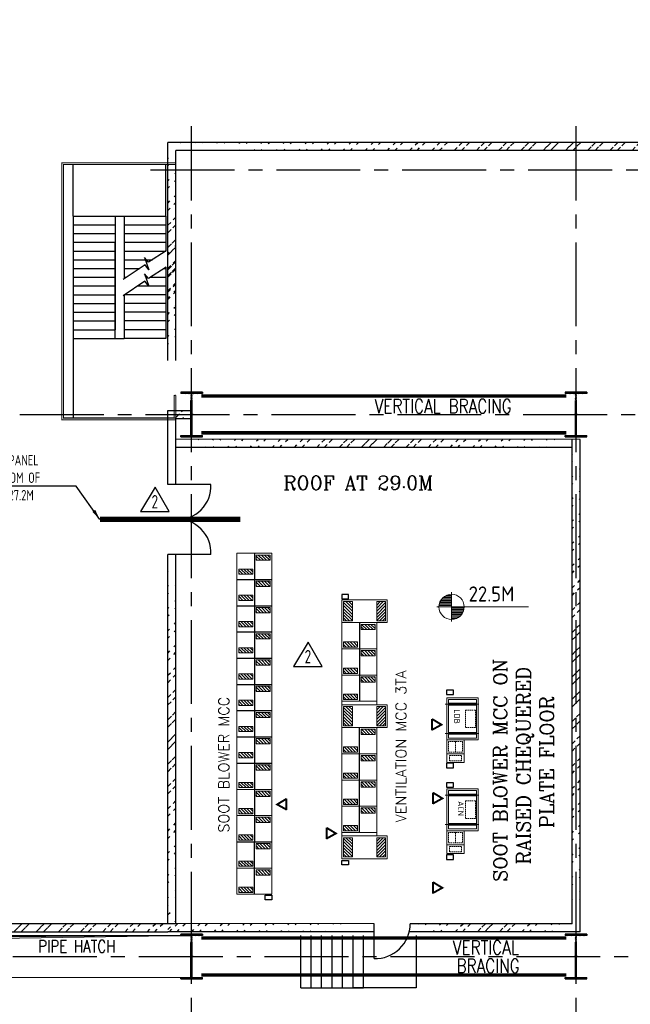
# Model space of a CAD drawing. Extents: x -287416 to 4934791, y -504132 to 1826789.
# Tile 46 of 256: x 57147 to 74614, y -157931 to -129775. Entities that reach past the tile are written whole.
import ezdxf

# ---------------------------------------------------------------- set-up
doc = ezdxf.new("R2010")
doc.units = 0
doc.header["$LTSCALE"] = 800
doc.header["$MEASUREMENT"] = 0
for name, pattern in [('CENTER', [2, 1.25, -0.25, 0.25, -0.25]), ('CENTER2', [1.125, 0.75, -0.125, 0.125, -0.125]), ('DASHDOT', [1, 0.5, -0.25, 0, -0.25]), ('HIDDEN', [0.375, 0.25, -0.125])]:
    doc.linetypes.add(name, pattern=pattern)
doc.layers.get('0').update_dxf_attribs({"linetype": 'CONTINUOUS'})
for name, color, linetype in [('BLDG_H', 9, 'CONTINUOUS'), ('CABLE TRAYS', 7, 'CONTINUOUS'), ('COL', 1, 'CENTER'), ('GRID', 8, 'CENTER'), ('HANGERS', 1, 'CONTINUOUS'), ('HATCH', 9, 'CONTINUOUS'), ('LTSWGR', 6, 'CONTINUOUS'), ('SBMCC', 4, 'CONTINUOUS'), ('STR', 2, 'CONTINUOUS'), ('WALL', 6, 'CONTINUOUS')]:
    doc.layers.add(name, color=color, linetype=linetype)
for name, color, linetype, lineweight in [('DIM', 4, 'CONTINUOUS', 15), ('EQPT', 8, 'CONTINUOUS', 5), ('PIPE OPENING HATCH', 7, 'CONTINUOUS', 13), ('T', 3, 'CONTINUOUS', 15), ('TEXT', 3, 'CONTINUOUS', 15)]:
    doc.layers.add(name, color=color, linetype=linetype, lineweight=lineweight)
doc.styles.add('ROMANC', font='romanc')
doc.styles.add('ROMAND', font='romand')
doc.styles.add('ROMANS', font='ISO9.shx', dxfattribs={"width": 0.8})
doc.styles.add('S3', font='ROMANS1.SHX', dxfattribs={"width": 0.8})
doc.styles.get("Standard").update_dxf_attribs({"font": 'ISO9'})
doc.dimstyles.get("Standard").update_dxf_attribs({"dimtxt": 0.18, "dimasz": 0.18, "dimexe": 0.18, "dimexo": 0.0625, "dimgap": 0.09, "dimtad": 0, "dimtih": 1, "dimtoh": 1, "dimdec": 4, "dimzin": 0, "dimdsep": 46, "dimtxsty": 'Standard', "dimcen": 0.09, "dimadec": 0, "dimazin": 0, "dimtfac": 1, "dimtdec": 4, "dimtofl": 0, "dimtmove": 0, "dimatfit": 3, "dimfxl": 1, "dimtolj": 1, "dimtzin": 0, "dimarcsym": 0})
pattern_1 = [(45, (-23816.73, -282586.05), (-318.198, 318.198), []), (45, (-23604.6, -282586.05), (-318.198, 318.198), [])]

# ---------------------------------------------------------------- blocks, each defined once
blk = doc.blocks.new('A$C14326149')
at = {"layer": 'COL'}
h = blk.add_hatch(dxfattribs=at)
h.set_pattern_fill('ANSI31', color=256, scale=100, style=0)
h.paths.add_polyline_path([(310, 640), (0, 640), (0, 600), (310, 600)])
h.paths.add_polyline_path([(0, 600), (0, 640), (-310, 640), (-310, 600)])
h.paths.add_polyline_path([(0, -640), (0, -600), (-310, -600), (-310, -640)])
h.paths.add_polyline_path([(0, -600), (0, -640), (310, -640), (310, -600)])
h.paths.add_polyline_path([(-16, 0), (0, 0), (0, 600), (-16, 600)])
h.paths.add_polyline_path([(0, 0), (16, 0), (16, 600), (0, 600)])
h.paths.add_polyline_path([(16, 0), (0, 0), (0, -600), (16, -600)])
h.paths.add_polyline_path([(-16, -600), (0, -600), (0, 0), (-16, 0)])
for p, q in [((310, 640), (-310, 640)), ((-310, 640), (-310, 600)), ((310, 600), (-310, 600)), ((-16, -600), (-16, 600)), ((16, -600), (16, 600)), ((310, 640), (310, 600)), ((-310, -600), (310, -600)), ((-310, -640), (-310, -600)), ((-310, -640), (310, -640)), ((310, -640), (310, -600))]:
    blk.add_line(p, q, dxfattribs=at)
at = {"layer": 'COL', "color": 2}
for p, q in [((0, -672), (0, 672)), ((44, 0), (-44, 0))]:
    blk.add_line(p, q, dxfattribs=at)
blk = doc.blocks.new('SSDCDCDC')
at = {"layer": 'WALL'}
for p, q in [((247921, 169177), (247921, 170652)), ((250571, 169177), (250571, 170652)), ((247921, 169177), (247921, 168177)), ((249121, 169177), (247921, 169177)), ((249121, 169177), (249121, 167378)), ((249371, 169177), (249121, 169177)), ((249371, 169177), (249371, 165927)), ((250571, 169177), (249371, 169177)), ((250571, 169177), (250571, 165677)), ((249121, 168927), (247921, 168927)), ((249121, 168677), (247921, 168677)), ((250571, 168927), (249371, 168927)), ((250571, 168677), (249371, 168677)), ((249121, 168427), (247921, 168427)), ((250571, 168427), (249371, 168427)), ((249121, 168177), (247921, 168177)), ((250571, 168177), (249371, 168177)), ((249121, 167927), (248310, 167927)), ((250571, 167927), (249371, 167927)), ((247921, 167712), (247921, 165677)), ((247975, 167677), (247921, 167677)), ((249121, 167677), (248672, 167677)), ((250571, 167677), (249371, 167677)), ((248364, 167427), (247921, 167427)), ((249121, 167427), (249048, 167427)), ((250571, 167427), (249371, 167427)), ((248724, 167177), (247921, 167177)), ((250571, 167177), (249371, 167177)), ((247921, 166927), (249100, 166927)), ((249121, 166914), (249121, 165677)), ((250571, 166927), (249371, 166927)), ((247921, 166677), (249121, 166677)), ((247921, 166427), (249121, 166427)), ((250571, 166677), (249371, 166677)), ((250571, 166427), (249371, 166427)), ((247921, 166177), (249121, 166177)), ((250571, 166177), (249371, 166177)), ((247921, 165927), (249121, 165927)), ((250571, 165927), (249371, 165927)), ((247921, 165677), (249121, 165677)), ((249371, 165677), (249121, 165677)), ((250571, 165677), (249371, 165677)), ((250571, 165677), (250571, 163402))]:
    blk.add_line(p, q, dxfattribs=at)
at = {"layer": 'WALL', "const_width": 30, "flags": 128}
for points in [[(247639, 164050), (247639, 163352), (250899, 163352), (250899, 170702), (247639, 170702)], [(247639, 170702), (247639, 170652), (247639, 170652), (250849, 170652), (250849, 170602), (250849, 170602), (250849, 163402), (250799, 163402), (247689, 163402), (247689, 163402), (247689, 164049), (247639, 164050)]]:
    blk.add_lwpolyline(points, dxfattribs=at)
at = {"layer": 'WALL'}
for points in [[(249371, 165677), (249371, 168427)], [(247916, 168180), (248423, 167855), (248533, 167995), (248408, 167639), (248518, 167779), (249144, 167363)], [(247916, 167715), (248425, 167388), (248536, 167528), (248410, 167172), (248521, 167313), (249144, 166898)]]:
    blk.add_lwpolyline(points, dxfattribs=at)
blk = doc.blocks.new('*X7')
at = {"color": 0}
for p, q in [((36132, 29350), (36330, 29350)), ((36154, 29375), (36330, 29375)), ((36183, 29400), (36330, 29400)), ((36226, 29425), (36330, 29425)), ((36080, 29200), (36330, 29200)), ((36081, 29225), (36330, 29225)), ((36085, 29250), (36330, 29250)), ((36092, 29275), (36330, 29275)), ((36102, 29300), (36330, 29300)), ((36115, 29325), (36330, 29325))]:
    blk.add_line(p, q, dxfattribs=at)
blk = doc.blocks.new('LL')
for p, q in [((-711, 0), (-711, 423)), ((-1136, 0), (-711, 0)), ((1493, 0), (-711, 0)), ((-711, 0), (-711, -418))]:
    blk.add_line(p, q)
for start, end in [(90, 180), (0, 90), (180, 270), (270, 0)]:
    blk.add_arc((-711, 0), 360, start, end)
at = {"xscale": 1.440000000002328, "yscale": 1.440000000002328, "zscale": 1.440000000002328}
blk.add_blockref('*X7', (-53026, -42044), dxfattribs=at)
at = {"xscale": 1.440000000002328, "yscale": 1.440000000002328, "zscale": 1.440000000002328, "rotation": 180}
blk.add_blockref('*X7', (51604, 42044), dxfattribs=at)
at = {"flags": 4}
blk.add_attdef('LEVEL', (-222, 154), '', height=432, dxfattribs=at)
blk = doc.blocks.new('FRONT')
at = {"layer": 'EQPT', "linetype": 'Continuous', "const_width": 100, "flags": 128}
for points in [[(531263, 155421), (530777, 155127), (531270, 154854)], [(531259, 155421), (531259, 154832)]]:
    blk.add_lwpolyline(points, dxfattribs=at)
blk = doc.blocks.new('LDB')
at = {"layer": 'EQPT'}
for p, q in [((920, 2118), (-43, 2118)), ((920, 1282), (-43, 1282)), ((0, 800), (0, 1050)), ((500, 1050), (500, 800)), ((500, 700), (0, 700))]:
    blk.add_line(p, q, dxfattribs=at)
for points in [[(0, 2300), (0, 1100), (900, 1100), (900, 2300)], [(50, 2250), (50, 1150), (850, 1150), (850, 2250)], [(50, 2143), (50, 2093), (850, 2093), (850, 2143)], [(50, 1257), (50, 1307), (850, 1307), (850, 1257)], [(0, 1100), (0, 450), (500, 450), (500, 1100)]]:
    blk.add_lwpolyline(points, close=True, dxfattribs=at)
at = {"layer": 'EQPT', "linetype": 'HIDDEN', "ltscale": 0.2}
for points in [[(826, 1950), (826, 1450), (540, 1450), (540, 1950)], [(50, 1050), (50, 750), (250, 750), (250, 1050)], [(450, 1050), (450, 750), (250, 750), (250, 1050)], [(75, 650), (425, 650), (425, 500), (75, 500)]]:
    blk.add_lwpolyline(points, close=True, dxfattribs=at)
blk = doc.blocks.new('REV2')
at = {"layer": 'HANGERS', "linetype": 'Continuous'}
for p, q in [((95462, 93768), (95042, 93069)), ((95862, 93069), (95462, 93768)), ((95042, 93069), (95862, 93069))]:
    blk.add_line(p, q, dxfattribs=at)
at = {"layer": 'HANGERS', "linetype": 'Continuous', "style": 'ROMANS', "width": 0.8}
blk.add_text('2', height=383, dxfattribs=at).set_placement((95357, 93161))

msp = doc.modelspace()

# ---------------------------------------------------------------- hatches: boundary and pattern name
at = {"layer": 'HATCH'}
h = msp.add_hatch(dxfattribs=at)
h.set_pattern_fill('ANSI32', color=256, scale=1200, style=0)
h.set_pattern_definition([(45, (-22816.73, -280634.7), (-318.198, 318.198), []), (45, (-22604.6, -280634.7), (-318.198, 318.198), [])])
edge = h.paths.add_edge_path()
edge.add_line((83662.9, -133284.8), (61383.1, -133283))
edge.add_line((83432.9, -133514.7), (61613.1, -133513))
h = msp.add_hatch(dxfattribs=at)
h.set_pattern_fill('ANSI32', color=256, scale=1200, style=0)
h.set_pattern_definition(pattern_1)
edge = h.paths.add_edge_path()
edge.add_line((61384, -139516.8), (61384, -133282.5))
edge.add_line((61612.7, -139516.8), (61612.7, -133512.5))
h = msp.add_hatch(dxfattribs=at)
h.set_pattern_fill('ANSI32', color=256, scale=1200, style=0)
h.set_pattern_definition([(45, (-25053.42, -280605.2), (-318.198, 318.198), []), (45, (-24841.3, -280605.2), (-318.198, 318.198), [])])
edge = h.paths.add_edge_path()
edge.add_line((61386.5, -138095.6), (61383.1, -136055.5))
edge.add_line((61617.2, -138095.6), (61617.2, -136055.5))
h = msp.add_hatch(dxfattribs=at)
h.set_pattern_fill('ANSI32', color=256, scale=1200, style=0)
h.set_pattern_definition(pattern_1)
edge = h.paths.add_edge_path()
edge.add_line((61613.1, -140949.3), (61863.1, -140949.3))
edge.add_line((61383.1, -141179.3), (61863.1, -141179.3))
h = msp.add_hatch(dxfattribs=at)
h.set_pattern_fill('ANSI32', color=256, scale=1200, style=0)
h.set_pattern_definition([(45, (-22927.92, -289125.97), (-318.198, 318.198), []), (45, (-22715.8, -289125.97), (-318.198, 318.198), [])])
edge = h.paths.add_edge_path()
edge.add_line((73064, -141776), (61613, -141774.3))
edge.add_line((72836.3, -142004.2), (61617.2, -142004.2))
h = msp.add_hatch(dxfattribs=at)
h.set_pattern_fill('ANSI32', color=256, scale=1200, style=0)
h.set_pattern_definition([(45, (-13492.5, -285924.55), (-318.198, 318.198), []), (45, (-13280.4, -285924.55), (-318.198, 318.198), [])])
edge = h.paths.add_edge_path()
edge.add_line((72948.6, -155626.1), (72950.7, -141776))
edge.add_line((73178.1, -155854.4), (73178.4, -141776))
h = msp.add_hatch(dxfattribs=at)
h.set_pattern_fill('ANSI32', color=256, scale=1200, style=0)
h.set_pattern_definition([(45, (-25053.42, -289689.1), (-318.198, 318.198), []), (45, (-24841.3, -289689.1), (-318.198, 318.198), [])])
edge = h.paths.add_edge_path()
edge.add_line((61386.5, -155624.5), (61383.1, -145139.4))
edge.add_line((61617.2, -155624.5), (61617.2, -145139.4))
h = msp.add_hatch(dxfattribs=at)
h.set_pattern_fill('ANSI31', color=3, scale=500, angle=450, style=0)
h.set_pattern_definition([(135, (150175.8, -191955.225), (-44.194174, -44.194174), [])])
h.paths.add_polyline_path([(63913.1, -145083.4), (63913.1, -145233.4), (64313.1, -145233.4), (64313.1, -145083.4)])
h = msp.add_hatch(dxfattribs=at)
h.set_pattern_fill('ANSI31', color=3, scale=500, angle=450, style=0)
h.set_pattern_definition([(135, (149675.8, -192355.225), (-44.194174, -44.194174), [])])
h.paths.add_polyline_path([(63413.1, -145483.4), (63413.1, -145633.4), (63813.1, -145633.4), (63813.1, -145483.4)])
h = msp.add_hatch(dxfattribs=at)
h.set_pattern_fill('ANSI31', color=3, scale=500, angle=450, style=0)
h.set_pattern_definition([(135, (150175.8, -192705.225), (-44.194174, -44.194174), [])])
h.paths.add_polyline_path([(63913.1, -145833.4), (63913.1, -145983.4), (64313.1, -145983.4), (64313.1, -145833.4)])
h = msp.add_hatch(dxfattribs=at)
h.set_pattern_fill('ANSI31', color=3, scale=500, angle=450, style=0)
h.set_pattern_definition([(135, (149675.8, -193105.225), (-44.194174, -44.194174), [])])
h.paths.add_polyline_path([(63413.1, -146233.4), (63413.1, -146383.4), (63813.1, -146383.4), (63813.1, -146233.4)])
h = msp.add_hatch(dxfattribs=at)
h.set_pattern_fill('ANSI31', color=3, scale=500, angle=450, style=0)
h.set_pattern_definition([(135, (150175.8, -193455.225), (-44.194174, -44.194174), [])])
h.paths.add_polyline_path([(63913.1, -146583.4), (63913.1, -146733.4), (64313.1, -146733.4), (64313.1, -146583.4)])
h = msp.add_hatch(dxfattribs=at)
h.set_pattern_fill('ANSI31', color=3, scale=500, angle=270, style=0)
h.set_pattern_definition([(315, (-22541.564, -99205.61), (44.194174, 44.194174), [])])
h.paths.add_polyline_path([(66663.1, -146966.5), (66663.1, -146416.5), (66413.1, -146416.5), (66413.1, -146966.5)])
h = msp.add_hatch(dxfattribs=at)
h.set_pattern_fill('ANSI31', color=3, scale=500, angle=270, style=0)
h.set_pattern_definition([(225, (156567.69, -99205.61), (-44.194174, 44.194174), [])])
h.paths.add_polyline_path([(67363.1, -146966.5), (67363.1, -146416.5), (67613.1, -146416.5), (67613.1, -146966.5)])
h = msp.add_hatch(dxfattribs=at)
h.set_pattern_fill('ANSI31', color=3, scale=500, angle=450, style=0)
h.set_pattern_definition([(135, (149675.8, -193855.225), (-44.194174, -44.194174), [])])
h.paths.add_polyline_path([(63413.1, -146983.4), (63413.1, -147133.4), (63813.1, -147133.4), (63813.1, -146983.4)])
h = msp.add_hatch(dxfattribs=at)
h.set_pattern_fill('ANSI31', color=3, scale=500, angle=270, style=0)
h.set_pattern_definition([(315, (-18949.675, -100344.65), (44.194174, 44.194174), [])])
h.paths.add_polyline_path([(67313.1, -147216.5), (67313.1, -147066.5), (66913.1, -147066.5), (66913.1, -147216.5)])
h = msp.add_hatch(dxfattribs=at)
h.set_pattern_fill('ANSI31', color=3, scale=500, angle=450, style=0)
h.set_pattern_definition([(135, (150175.8, -194205.225), (-44.194174, -44.194174), [])])
h.paths.add_polyline_path([(63913.1, -147333.4), (63913.1, -147483.4), (64313.1, -147483.4), (64313.1, -147333.4)])
h = msp.add_hatch(dxfattribs=at)
h.set_pattern_fill('ANSI31', color=3, scale=500, angle=450, style=0)
h.set_pattern_definition([(135, (149675.8, -194605.225), (-44.194174, -44.194174), [])])
h.paths.add_polyline_path([(63413.1, -147733.4), (63413.1, -147883.4), (63813.1, -147883.4), (63813.1, -147733.4)])
h = msp.add_hatch(dxfattribs=at)
h.set_pattern_fill('ANSI31', color=3, scale=500, angle=270, style=0)
h.set_pattern_definition([(315, (-19449.675, -100844.65), (44.194174, 44.194174), [])])
h.paths.add_polyline_path([(66813.1, -147716.5), (66813.1, -147566.5), (66413.1, -147566.5), (66413.1, -147716.5)])
h = msp.add_hatch(dxfattribs=at)
h.set_pattern_fill('ANSI31', color=3, scale=500, angle=270, style=0)
h.set_pattern_definition([(315, (-18949.675, -101094.65), (44.194174, 44.194174), [])])
h.paths.add_polyline_path([(67313.1, -147966.5), (67313.1, -147816.5), (66913.1, -147816.5), (66913.1, -147966.5)])
h = msp.add_hatch(dxfattribs=at)
h.set_pattern_fill('ANSI31', color=3, scale=500, angle=450, style=0)
h.set_pattern_definition([(135, (150175.8, -194955.225), (-44.194174, -44.194174), [])])
h.paths.add_polyline_path([(63913.1, -148083.4), (63913.1, -148233.4), (64313.1, -148233.4), (64313.1, -148083.4)])
h = msp.add_hatch(dxfattribs=at)
h.set_pattern_fill('ANSI31', color=3, scale=500, angle=270, style=0)
h.set_pattern_definition([(315, (-19449.675, -101594.65), (44.194174, 44.194174), [])])
h.paths.add_polyline_path([(66813.1, -148466.5), (66813.1, -148316.5), (66413.1, -148316.5), (66413.1, -148466.5)])
h = msp.add_hatch(dxfattribs=at)
h.set_pattern_fill('ANSI31', color=3, scale=500, angle=450, style=0)
h.set_pattern_definition([(135, (149675.8, -195355.225), (-44.194174, -44.194174), [])])
h.paths.add_polyline_path([(63413.1, -148483.4), (63413.1, -148633.4), (63813.1, -148633.4), (63813.1, -148483.4)])
h = msp.add_hatch(dxfattribs=at)
h.set_pattern_fill('ANSI31', color=3, scale=500, angle=270, style=0)
h.set_pattern_definition([(315, (-18949.675, -101844.65), (44.194174, 44.194174), [])])
h.paths.add_polyline_path([(67313.1, -148716.5), (67313.1, -148566.5), (66913.1, -148566.5), (66913.1, -148716.5)])
h = msp.add_hatch(dxfattribs=at)
h.set_pattern_fill('ANSI31', color=3, scale=500, angle=450, style=0)
h.set_pattern_definition([(135, (150175.8, -195705.225), (-44.194174, -44.194174), [])])
h.paths.add_polyline_path([(63913.1, -148833.4), (63913.1, -148983.4), (64313.1, -148983.4), (64313.1, -148833.4)])
h = msp.add_hatch(dxfattribs=at)
h.set_pattern_fill('ANSI31', color=3, scale=500, angle=270, style=0)
h.set_pattern_definition([(315, (-19449.675, -102344.65), (44.194174, 44.194174), [])])
h.paths.add_polyline_path([(66813.1, -149216.5), (66813.1, -149066.5), (66413.1, -149066.5), (66413.1, -149216.5)])
h = msp.add_hatch(dxfattribs=at)
h.set_pattern_fill('ANSI31', color=3, scale=500, angle=450, style=0)
h.set_pattern_definition([(135, (149675.8, -196105.225), (-44.194174, -44.194174), [])])
h.paths.add_polyline_path([(63413.1, -149233.4), (63413.1, -149383.4), (63813.1, -149383.4), (63813.1, -149233.4)])
h = msp.add_hatch(dxfattribs=at)
h.set_pattern_fill('ANSI31', color=3, scale=500, angle=270, style=0)
h.set_pattern_definition([(315, (-22541.564, -102205.61), (44.194174, 44.194174), [])])
h.paths.add_polyline_path([(66663.1, -149966.5), (66663.1, -149416.5), (66413.1, -149416.5), (66413.1, -149966.5)])
h = msp.add_hatch(dxfattribs=at)
h.set_pattern_fill('ANSI31', color=3, scale=500, angle=270, style=0)
h.set_pattern_definition([(225, (156567.69, -102205.61), (-44.194174, 44.194174), [])])
h.paths.add_polyline_path([(67363.1, -149966.5), (67363.1, -149416.5), (67613.1, -149416.5), (67613.1, -149966.5)])
h = msp.add_hatch(dxfattribs=at)
h.set_pattern_fill('ANSI31', color=3, scale=500, angle=450, style=0)
h.set_pattern_definition([(135, (150175.8, -196455.225), (-44.194174, -44.194174), [])])
h.paths.add_polyline_path([(63913.1, -149583.4), (63913.1, -149733.4), (64313.1, -149733.4), (64313.1, -149583.4)])
h = msp.add_hatch(dxfattribs=at)
h.set_pattern_fill('ANSI31', color=3, scale=500, angle=450, style=0)
h.set_pattern_definition([(135, (149675.8, -196855.225), (-44.194174, -44.194174), [])])
h.paths.add_polyline_path([(63413.1, -149983.4), (63413.1, -150133.4), (63813.1, -150133.4), (63813.1, -149983.4)])
h = msp.add_hatch(dxfattribs=at)
h.set_pattern_fill('ANSI31', color=3, scale=500, angle=270, style=0)
h.set_pattern_definition([(315, (-18949.675, -103344.65), (44.194174, 44.194174), [])])
h.paths.add_polyline_path([(67313.1, -150216.5), (67313.1, -150066.5), (66913.1, -150066.5), (66913.1, -150216.5)])
h = msp.add_hatch(dxfattribs=at)
h.set_pattern_fill('ANSI31', color=3, scale=500, angle=450, style=0)
h.set_pattern_definition([(135, (150175.8, -197205.225), (-44.194174, -44.194174), [])])
h.paths.add_polyline_path([(63913.1, -150333.4), (63913.1, -150483.4), (64313.1, -150483.4), (64313.1, -150333.4)])
h = msp.add_hatch(dxfattribs=at)
h.set_pattern_fill('ANSI31', color=3, scale=500, angle=270, style=0)
h.set_pattern_definition([(315, (-19449.675, -103844.65), (44.194174, 44.194174), [])])
h.paths.add_polyline_path([(66813.1, -150716.5), (66813.1, -150566.5), (66413.1, -150566.5), (66413.1, -150716.5)])
h = msp.add_hatch(dxfattribs=at)
h.set_pattern_fill('ANSI31', color=3, scale=500, angle=450, style=0)
h.set_pattern_definition([(135, (149675.8, -197605.225), (-44.194174, -44.194174), [])])
h.paths.add_polyline_path([(63413.1, -150733.4), (63413.1, -150883.4), (63813.1, -150883.4), (63813.1, -150733.4)])
h = msp.add_hatch(dxfattribs=at)
h.set_pattern_fill('ANSI31', color=3, scale=500, angle=270, style=0)
h.set_pattern_definition([(315, (-18949.675, -104094.65), (44.194174, 44.194174), [])])
h.paths.add_polyline_path([(67313.1, -150966.5), (67313.1, -150816.5), (66913.1, -150816.5), (66913.1, -150966.5)])
h = msp.add_hatch(dxfattribs=at)
h.set_pattern_fill('ANSI31', color=3, scale=500, angle=450, style=0)
h.set_pattern_definition([(135, (150175.8, -197955.225), (-44.194174, -44.194174), [])])
h.paths.add_polyline_path([(63913.1, -151083.4), (63913.1, -151233.4), (64313.1, -151233.4), (64313.1, -151083.4)])
h = msp.add_hatch(dxfattribs=at)
h.set_pattern_fill('ANSI31', color=3, scale=500, angle=270, style=0)
h.set_pattern_definition([(315, (-19449.675, -104594.65), (44.194174, 44.194174), [])])
h.paths.add_polyline_path([(66813.1, -151466.5), (66813.1, -151316.5), (66413.1, -151316.5), (66413.1, -151466.5)])
h = msp.add_hatch(dxfattribs=at)
h.set_pattern_fill('ANSI31', color=3, scale=500, angle=450, style=0)
h.set_pattern_definition([(135, (149675.8, -198455.225), (-44.194174, -44.194174), [])])
h.paths.add_polyline_path([(63413.1, -151583.4), (63413.1, -151733.4), (63813.1, -151733.4), (63813.1, -151583.4)])
h = msp.add_hatch(dxfattribs=at)
h.set_pattern_fill('ANSI31', color=3, scale=500, angle=270, style=0)
h.set_pattern_definition([(315, (-18949.675, -104844.65), (44.194174, 44.194174), [])])
h.paths.add_polyline_path([(67313.1, -151716.5), (67313.1, -151566.5), (66913.1, -151566.5), (66913.1, -151716.5)])
h = msp.add_hatch(dxfattribs=at)
h.set_pattern_fill('ANSI31', color=3, scale=500, angle=450, style=0)
h.set_pattern_definition([(135, (150175.8, -198705.225), (-44.194174, -44.194174), [])])
h.paths.add_polyline_path([(63913.1, -151833.4), (63913.1, -151983.4), (64313.1, -151983.4), (64313.1, -151833.4)])
h = msp.add_hatch(dxfattribs=at)
h.set_pattern_fill('ANSI31', color=3, scale=500, angle=270, style=0)
h.set_pattern_definition([(315, (-19449.675, -105344.65), (44.194174, 44.194174), [])])
h.paths.add_polyline_path([(66813.1, -152216.5), (66813.1, -152066.5), (66413.1, -152066.5), (66413.1, -152216.5)])
h = msp.add_hatch(dxfattribs=at)
h.set_pattern_fill('ANSI31', color=3, scale=500, angle=270, style=0)
h.set_pattern_definition([(315, (-18949.675, -105594.65), (44.194174, 44.194174), [])])
h.paths.add_polyline_path([(67313.1, -152466.5), (67313.1, -152316.5), (66913.1, -152316.5), (66913.1, -152466.5)])
h = msp.add_hatch(dxfattribs=at)
h.set_pattern_fill('ANSI31', color=3, scale=500, angle=450, style=0)
h.set_pattern_definition([(135, (149675.8, -199205.225), (-44.194174, -44.194174), [])])
h.paths.add_polyline_path([(63413.1, -152333.4), (63413.1, -152483.4), (63813.1, -152483.4), (63813.1, -152333.4)])
h = msp.add_hatch(dxfattribs=at)
h.set_pattern_fill('ANSI31', color=3, scale=500, angle=450, style=0)
h.set_pattern_definition([(135, (150175.8, -199455.225), (-44.194174, -44.194174), [])])
h.paths.add_polyline_path([(63913.1, -152583.4), (63913.1, -152733.4), (64313.1, -152733.4), (64313.1, -152583.4)])
h = msp.add_hatch(dxfattribs=at)
h.set_pattern_fill('ANSI31', color=3, scale=500, angle=270, style=0)
h.set_pattern_definition([(315, (-19449.675, -106094.65), (44.194174, 44.194174), [])])
h.paths.add_polyline_path([(66813.1, -152966.5), (66813.1, -152816.5), (66413.1, -152816.5), (66413.1, -152966.5)])
h = msp.add_hatch(dxfattribs=at)
h.set_pattern_fill('ANSI31', color=3, scale=500, angle=450, style=0)
h.set_pattern_definition([(135, (149675.8, -199955.225), (-44.194174, -44.194174), [])])
h.paths.add_polyline_path([(63413.1, -153083.4), (63413.1, -153233.4), (63813.1, -153233.4), (63813.1, -153083.4)])
h = msp.add_hatch(dxfattribs=at)
h.set_pattern_fill('ANSI31', color=3, scale=500, angle=270, style=0)
h.set_pattern_definition([(315, (-22541.564, -105955.61), (44.194174, 44.194174), [])])
h.paths.add_polyline_path([(66663.1, -153716.5), (66663.1, -153166.5), (66413.1, -153166.5), (66413.1, -153716.5)])
h = msp.add_hatch(dxfattribs=at)
h.set_pattern_fill('ANSI31', color=3, scale=500, angle=270, style=0)
h.set_pattern_definition([(225, (156567.69, -105955.61), (-44.194174, 44.194174), [])])
h.paths.add_polyline_path([(67363.1, -153716.5), (67363.1, -153166.5), (67613.1, -153166.5), (67613.1, -153716.5)])
h = msp.add_hatch(dxfattribs=at)
h.set_pattern_fill('ANSI31', color=3, scale=500, angle=450, style=0)
h.set_pattern_definition([(135, (-470984.104, -328617.995), (-44.194174, -44.194174), [])])
h.paths.add_polyline_path([(63913.1, -153332.2), (63913.1, -153482.2), (64313.1, -153482.2), (64313.1, -153332.2)])
h = msp.add_hatch(dxfattribs=at)
h.set_pattern_fill('ANSI31', color=3, scale=500, angle=450, style=0)
h.set_pattern_definition([(135, (149675.8, -200705.225), (-44.194174, -44.194174), [])])
h.paths.add_polyline_path([(63413.1, -153833.4), (63413.1, -153983.4), (63813.1, -153983.4), (63813.1, -153833.4)])
h = msp.add_hatch(dxfattribs=at)
h.set_pattern_fill('ANSI31', color=3, scale=500, angle=450, style=0)
h.set_pattern_definition([(135, (150175.8, -200955.225), (-44.194174, -44.194174), [])])
h.paths.add_polyline_path([(63913.1, -154083.4), (63913.1, -154233.4), (64313.1, -154233.4), (64313.1, -154083.4)])
h = msp.add_hatch(dxfattribs=at)
h.set_pattern_fill('ANSI31', color=3, scale=500, angle=450, style=0)
h.set_pattern_definition([(135, (149675.8, -201455.225), (-44.194174, -44.194174), [])])
h.paths.add_polyline_path([(63413.1, -154583.4), (63413.1, -154733.4), (63813.1, -154733.4), (63813.1, -154583.4)])
h = msp.add_hatch(dxfattribs=at)
h.set_pattern_fill('ANSI32', color=256, scale=1200, style=0)
h.set_pattern_definition([(45, (-25053.42, -291867.02), (-318.198, 318.198), []), (45, (-24841.3, -291867.02), (-318.198, 318.198), [])])
edge = h.paths.add_edge_path()
edge.add_line((61387.6, -155963.4), (61387.5, -155182.2))
edge.add_line((61617.2, -155624.5), (61617.2, -155182.2))
h = msp.add_hatch(dxfattribs=at)
h.set_pattern_fill('ANSI32', color=256, scale=1200, style=0)
h.set_pattern_definition([(45, (-36061.38, -302989.1), (-318.198, 318.198), []), (45, (-35849.25, -302989.1), (-318.198, 318.198), [])])
edge = h.paths.add_edge_path()
edge.add_line((67282.9, -155625.4), (47763.1, -155624.5))
edge.add_line((67282.9, -155854.4), (47763.1, -155852.7))
h = msp.add_hatch(dxfattribs=at)
h.set_pattern_fill('ANSI32', color=256, scale=1200, style=0)
h.set_pattern_definition([(45, (-17075.67, -302989.95), (-318.198, 318.198), []), (45, (-16863.54, -302989.95), (-318.198, 318.198), [])])
edge = h.paths.add_edge_path()
edge.add_line((72948.6, -155626.2), (68318.9, -155625.3))
edge.add_line((72948.6, -155855.3), (68291.1, -155854.4))
at = {"layer": 'PIPE OPENING HATCH', "lineweight": -2}
msp.add_hatch(color=1, dxfattribs=at).paths.add_polyline_path([(52134.9, -156034.2), (52063.1, -157164.4), (52063.1, -155966.1), (62063.1, -155966.1)])
at = {"layer": 'PIPE OPENING HATCH'}
h = msp.add_hatch(color=1, dxfattribs=at)
h.paths.add_polyline_path([(52146.7, -156564.4), (52079.1, -156564.4), (52079.1, -157049.5)])
h.paths.add_polyline_path([(62063.1, -155964.4), (52079.1, -155964.4), (52079.1, -156564.4), (52107.1, -156564.4), (52146.7, -156564.4), (52210.5, -156106.2)])

# ---------------------------------------------------------------- linework, layer by layer
at = {"color": 0}
for p, q in [((63863.1, -145033.4), (63863.1, -145783.4)), ((63863.1, -145783.4), (63863.1, -146533.4)), ((63863.1, -146533.4), (63863.1, -147283.4)), ((66863.1, -147016.5), (66863.1, -148516.5)), ((63863.1, -147283.4), (63863.1, -148033.4)), ((63863.1, -148033.4), (63863.1, -148783.4)), ((66863.1, -148516.5), (66863.1, -149266.5)), ((63863.1, -148783.4), (63863.1, -149533.4)), ((63863.1, -149533.4), (63863.1, -150283.4)), ((66863.1, -153016.5), (66863.1, -150016.5)), ((63863.1, -150283.4), (63863.1, -151033.4)), ((63863.1, -151033.4), (63863.1, -153283.4)), ((63863.1, -154783.4), (63863.1, -153283.4))]:
    msp.add_line(p, q, dxfattribs=at)
for p, q in [((63363.1, -145783.4), (64363.1, -145783.4)), ((63363.1, -146533.4), (64363.1, -146533.4)), ((63363.1, -147283.4), (64363.1, -147283.4)), ((63363.1, -148033.4), (64363.1, -148033.4)), ((63363.1, -148783.4), (64363.1, -148783.4)), ((63363.1, -149533.4), (64363.1, -149533.4)), ((63363.1, -150283.4), (64363.1, -150283.4)), ((63363.1, -151033.4), (64363.1, -151033.4)), ((65185.1, -157463.4), (65185.1, -155963.4)), ((65485.1, -157463.4), (65485.1, -155963.4)), ((65785.1, -157463.4), (65785.1, -155963.4)), ((66085.1, -157463.4), (66085.1, -155963.4)), ((66385.1, -157463.4), (66385.1, -155963.4)), ((66685.1, -157463.4), (66685.1, -155963.4)), ((66985.1, -157463.4), (66985.1, -155963.4)), ((68485.1, -155963.4), (68485.1, -157463.4)), ((65185.1, -157463.4), (66985.1, -157463.4)), ((68485.1, -157463.4), (66685.1, -157463.4))]:
    msp.add_line(p, q)
at = {"const_width": 150, "flags": 128}
msp.add_lwpolyline([(61502.3, -144064.4), (59441.1, -144064.4), (63463.1, -144064.4)], dxfattribs=at)
at = {"layer": 'CABLE TRAYS'}
msp.add_line((63363.1, -153283.4), (64363.1, -153283.4), dxfattribs=at)
at = {"layer": 'EQPT', "color": 0}
for p, q in [((63363.1, -145783.4), (63363.1, -145033.4)), ((64363.1, -145033.4), (63363.1, -145033.4)), ((63363.1, -145783.4), (64363.1, -145783.4)), ((63363.1, -146533.4), (63363.1, -145783.4)), ((63363.1, -145783.4), (64363.1, -145783.4)), ((63363.1, -146533.4), (64363.1, -146533.4)), ((63363.1, -146533.4), (64363.1, -146533.4)), ((63363.1, -146533.4), (64363.1, -146533.4)), ((63363.1, -147283.4), (63363.1, -146533.4)), ((66663.1, -146416.5), (66413.1, -146416.5)), ((66413.1, -146416.5), (66413.1, -146966.5)), ((66663.1, -146416.5), (66663.1, -146966.5)), ((67363.1, -146416.5), (67613.1, -146416.5)), ((67363.1, -146416.5), (67363.1, -146966.5)), ((67613.1, -146416.5), (67613.1, -146966.5)), ((66413.1, -146966.5), (66663.1, -146966.5)), ((67613.1, -146966.5), (67363.1, -146966.5)), ((67663.1, -147016.5), (66363.1, -147016.5)), ((67363.1, -147016.5), (67363.1, -148516.5)), ((63363.1, -147283.4), (64363.1, -147283.4)), ((63363.1, -148033.4), (63363.1, -147283.4)), ((63363.1, -147283.4), (64363.1, -147283.4)), ((63363.1, -147283.4), (64363.1, -147283.4)), ((67363.1, -147766.5), (66363.1, -147766.5)), ((63363.1, -148033.4), (64363.1, -148033.4)), ((63363.1, -148783.4), (63363.1, -148033.4)), ((63363.1, -148033.4), (64363.1, -148033.4)), ((67363.1, -148516.5), (66363.1, -148516.5)), ((67363.1, -148516.5), (66363.1, -148516.5)), ((67363.1, -148516.5), (67363.1, -149366.5)), ((63363.1, -148783.4), (64363.1, -148783.4)), ((63363.1, -149533.4), (63363.1, -148783.4)), ((63363.1, -148783.4), (64363.1, -148783.4)), ((67363.1, -149266.5), (66363.1, -149266.5)), ((67663.1, -149366.5), (66363.1, -149366.5)), ((66663.1, -149416.5), (66413.1, -149416.5)), ((66413.1, -149416.5), (66413.1, -149966.5)), ((66663.1, -149416.5), (66663.1, -149966.5)), ((67363.1, -149416.5), (67613.1, -149416.5)), ((67363.1, -149416.5), (67363.1, -149966.5)), ((67613.1, -149416.5), (67613.1, -149966.5)), ((63363.1, -149533.4), (64363.1, -149533.4)), ((63363.1, -150283.4), (63363.1, -149533.4)), ((63363.1, -149533.4), (64363.1, -149533.4)), ((67663.1, -150016.5), (66363.1, -150016.5)), ((66413.1, -149966.5), (66663.1, -149966.5)), ((67613.1, -149966.5), (67363.1, -149966.5)), ((67363.1, -150016.5), (67363.1, -153116.5)), ((63363.1, -150283.4), (64363.1, -150283.4)), ((63363.1, -151033.4), (63363.1, -150283.4)), ((63363.1, -150283.4), (64363.1, -150283.4)), ((67363.1, -150766.5), (66363.1, -150766.5)), ((63363.1, -151033.4), (64363.1, -151033.4)), ((63363.1, -153283.4), (63363.1, -151033.4)), ((67363.1, -151516.5), (66363.1, -151516.5)), ((63363.1, -151783.4), (64363.1, -151783.4)), ((67363.1, -152266.5), (66363.1, -152266.5)), ((63363.1, -152533.4), (64363.1, -152533.4)), ((67363.1, -153016.5), (66363.1, -153016.5)), ((67363.1, -153016.5), (66363.1, -153016.5)), ((67663.1, -153116.5), (66363.1, -153116.5)), ((66663.1, -153166.5), (66413.1, -153166.5)), ((66413.1, -153166.5), (66413.1, -153716.5)), ((66663.1, -153166.5), (66663.1, -153716.5)), ((67363.1, -153166.5), (67613.1, -153166.5)), ((67363.1, -153166.5), (67363.1, -153716.5)), ((67613.1, -153166.5), (67613.1, -153716.5)), ((63363.1, -154783.4), (63363.1, -153283.4)), ((66413.1, -153716.5), (66663.1, -153716.5)), ((67613.1, -153716.5), (67363.1, -153716.5)), ((63363.1, -154033.4), (64363.1, -154033.4)), ((63363.1, -154783.4), (64363.1, -154783.4))]:
    msp.add_line(p, q, dxfattribs=at)
for points in [[(64313.1, -145083.4), (64313.1, -145233.4), (63913.1, -145233.4), (63913.1, -145083.4)], [(63813.1, -145633.4), (63813.1, -145483.4), (63413.1, -145483.4), (63413.1, -145633.4)], [(64313.1, -145833.4), (64313.1, -145983.4), (63913.1, -145983.4), (63913.1, -145833.4)], [(63813.1, -146383.4), (63813.1, -146233.4), (63413.1, -146233.4), (63413.1, -146383.4)], [(64313.1, -146583.4), (64313.1, -146733.4), (63913.1, -146733.4), (63913.1, -146583.4)], [(63813.1, -147133.4), (63813.1, -146983.4), (63413.1, -146983.4), (63413.1, -147133.4)], [(66913.1, -147066.5), (66913.1, -147216.5), (67313.1, -147216.5), (67313.1, -147066.5)], [(64313.1, -147333.4), (64313.1, -147483.4), (63913.1, -147483.4), (63913.1, -147333.4)], [(63813.1, -147883.4), (63813.1, -147733.4), (63413.1, -147733.4), (63413.1, -147883.4)], [(66413.1, -147716.5), (66413.1, -147566.5), (66813.1, -147566.5), (66813.1, -147716.5)], [(66913.1, -147816.5), (66913.1, -147966.5), (67313.1, -147966.5), (67313.1, -147816.5)], [(64313.1, -148083.4), (64313.1, -148233.4), (63913.1, -148233.4), (63913.1, -148083.4)], [(66413.1, -148466.5), (66413.1, -148316.5), (66813.1, -148316.5), (66813.1, -148466.5)], [(63813.1, -148633.4), (63813.1, -148483.4), (63413.1, -148483.4), (63413.1, -148633.4)], [(66913.1, -148566.5), (66913.1, -148716.5), (67313.1, -148716.5), (67313.1, -148566.5)], [(64313.1, -148833.4), (64313.1, -148983.4), (63913.1, -148983.4), (63913.1, -148833.4)], [(66413.1, -149216.5), (66413.1, -149066.5), (66813.1, -149066.5), (66813.1, -149216.5)], [(63813.1, -149383.4), (63813.1, -149233.4), (63413.1, -149233.4), (63413.1, -149383.4)], [(64313.1, -149583.4), (64313.1, -149733.4), (63913.1, -149733.4), (63913.1, -149583.4)], [(63813.1, -150133.4), (63813.1, -149983.4), (63413.1, -149983.4), (63413.1, -150133.4)], [(66913.1, -150066.5), (66913.1, -150216.5), (67313.1, -150216.5), (67313.1, -150066.5)], [(64313.1, -150333.4), (64313.1, -150483.4), (63913.1, -150483.4), (63913.1, -150333.4)], [(66413.1, -150716.5), (66413.1, -150566.5), (66813.1, -150566.5), (66813.1, -150716.5)], [(63813.1, -150883.4), (63813.1, -150733.4), (63413.1, -150733.4), (63413.1, -150883.4)], [(66913.1, -150816.5), (66913.1, -150966.5), (67313.1, -150966.5), (67313.1, -150816.5)], [(64313.1, -151083.4), (64313.1, -151233.4), (63913.1, -151233.4), (63913.1, -151083.4)], [(66413.1, -151466.5), (66413.1, -151316.5), (66813.1, -151316.5), (66813.1, -151466.5)], [(63813.1, -151733.4), (63813.1, -151583.4), (63413.1, -151583.4), (63413.1, -151733.4)], [(66913.1, -151566.5), (66913.1, -151716.5), (67313.1, -151716.5), (67313.1, -151566.5)], [(64313.1, -151833.4), (64313.1, -151983.4), (63913.1, -151983.4), (63913.1, -151833.4)], [(66413.1, -152216.5), (66413.1, -152066.5), (66813.1, -152066.5), (66813.1, -152216.5)], [(66913.1, -152316.5), (66913.1, -152466.5), (67313.1, -152466.5), (67313.1, -152316.5)], [(63813.1, -152483.4), (63813.1, -152333.4), (63413.1, -152333.4), (63413.1, -152483.4)], [(64313.1, -152583.4), (64313.1, -152733.4), (63913.1, -152733.4), (63913.1, -152583.4)], [(66413.1, -152966.5), (66413.1, -152816.5), (66813.1, -152816.5), (66813.1, -152966.5)], [(63813.1, -153233.4), (63813.1, -153083.4), (63413.1, -153083.4), (63413.1, -153233.4)], [(64313.1, -153333.4), (64313.1, -153483.4), (63913.1, -153483.4), (63913.1, -153333.4)], [(63813.1, -153983.4), (63813.1, -153833.4), (63413.1, -153833.4), (63413.1, -153983.4)], [(64313.1, -154083.4), (64313.1, -154233.4), (63913.1, -154233.4), (63913.1, -154083.4)], [(63813.1, -154733.4), (63813.1, -154583.4), (63413.1, -154583.4), (63413.1, -154733.4)]]:
    msp.add_lwpolyline(points, close=True, dxfattribs=at)
for points in [[(64363.1, -145783.4), (64363.1, -145033.4)], [(64363.1, -146533.4), (64363.1, -145783.4)], [(67663.1, -147016.5), (67663.1, -146366.5), (66363.1, -146366.5), (66363.1, -148516.5)], [(64363.1, -147283.4), (64363.1, -146533.4)], [(64363.1, -148033.4), (64363.1, -147283.4)], [(64363.1, -148783.4), (64363.1, -148033.4)], [(66363.1, -148516.5), (66363.1, -153766.5), (67663.1, -153766.5), (67663.1, -153116.5)], [(64363.1, -149533.4), (64363.1, -148783.4)], [(67663.1, -150016.5), (67663.1, -149366.5)], [(64363.1, -150283.4), (64363.1, -149533.4)], [(64363.1, -151033.4), (64363.1, -150283.4)], [(64363.1, -153283.4), (64363.1, -151033.4)], [(64363.1, -154783.4), (64363.1, -153283.4)]]:
    msp.add_lwpolyline(points, dxfattribs=at)
at = {"layer": 'GRID', "linetype": 'CENTER2', "ltscale": 4}
for p, q in [((62063.1, -170942.4), (62063.1, -132818.3)), ((73063.1, -170942.5), (73063.1, -132818.3)), ((60891, -134064.3), (86120.8, -134064.3)), ((-450.2, -141064.4), (86115.6, -141064.4)), ((-11445.6, -156564.4), (86108.6, -156564.4))]:
    msp.add_line(p, q, dxfattribs=at)
at = {"layer": 'LTSWGR'}
for points in [[(69552.1, -148944.7), (69358.1, -148944.7), (69358.1, -149073.7), (69552.1, -149073.7)], [(69552.1, -151035.8), (69358.1, -151035.8), (69358.1, -151164.8), (69552.1, -151164.8)], [(69552.1, -151594.7), (69358.1, -151594.7), (69358.1, -151723.7), (69552.1, -151723.7)], [(69552.1, -153658.1), (69358.1, -153658.1), (69358.1, -153787.1), (69552.1, -153787.1)]]:
    msp.add_lwpolyline(points, close=True, dxfattribs=at)
at = {"layer": 'PIPE OPENING HATCH', "color": 1, "lineweight": -2}
for p, q in [((52063.1, -155964.4), (62063.1, -155964.4)), ((62063.1, -155966.1), (52134.9, -156034.2))]:
    msp.add_line(p, q, dxfattribs=at)
at = {"layer": 'PIPE OPENING HATCH', "color": 1}
msp.add_line((52210.5, -156106.2), (62063.1, -155964.4), dxfattribs=at)
msp.add_lwpolyline([(52063.1, -155964.4), (62063.1, -155964.4), (62063.1, -157164.4), (52063.1, -157164.4)], close=True, dxfattribs=at)
at = {"layer": 'SBMCC'}
for points in [[(66363.1, -146337.4), (66557.1, -146337.4), (66557.1, -146208.4), (66363.1, -146208.4)], [(66363.1, -153816.5), (66557.1, -153816.5), (66557.1, -153945.5), (66363.1, -153945.5)], [(64169.1, -154812.3), (64363.1, -154812.3), (64363.1, -154941.3), (64169.1, -154941.3)]]:
    msp.add_lwpolyline(points, close=True, dxfattribs=at)
at = {"layer": 'STR', "color": 7, "linetype": 'DASHDOT', "const_width": 100}
for points in [[(62338.1, -140534.3), (72788.1, -140534.3)], [(62338.1, -141589.3), (72788.1, -141589.3)], [(62338.1, -156034.3), (72788.1, -156034.3)], [(62338.1, -157094.3), (72788.1, -157094.3)]]:
    msp.add_lwpolyline(points, dxfattribs=at)
at = {"layer": 'WALL'}
for p, q in [((83662.9, -133284.8), (61383.1, -133283)), ((61384, -139516.8), (61384, -133282.5)), ((61612.7, -139516.8), (61612.7, -133512.5)), ((83432.9, -133514.7), (61613.1, -133513)), ((61386.4, -142564.4), (61383, -140949.3)), ((61383, -140949.3), (62047.1, -140949.3)), ((61617.2, -143064.4), (61617.2, -141179.3)), ((61617.2, -141179.3), (62047.1, -141179.3)), ((73178.4, -141776), (61617.2, -141774.3)), ((72948.6, -155626.1), (72950.7, -141776)), ((73178.1, -155854.4), (73178.4, -141776)), ((72950.7, -142004.2), (61616.3, -142004.2)), ((61386.5, -143064.4), (61386.4, -142564.4)), ((62616.6, -143064.4), (61386.6, -143064.4)), ((61387.5, -155624.5), (61386.6, -145064.4)), ((62616.6, -145064.4), (61386.6, -145064.4)), ((61617.2, -155624.5), (61617.2, -145064.4)), ((47763.1, -155624.5), (61617.2, -155624.5)), ((67282.9, -155625.3), (61617.2, -155624.5)), ((67282.9, -156625.3), (67282.9, -155625.3)), ((72948.6, -155626.1), (68318.9, -155625.4)), ((47763.1, -155852.7), (61387.6, -155854.4)), ((67282.9, -155854.4), (61387.6, -155854.4)), ((73178.1, -155854.4), (68291.1, -155854.4))]:
    msp.add_line(p, q, dxfattribs=at)
for centre, radius, start, end in [((61668.7, -143116.5), 949.4, 266.85716, 3.14284), ((61668.7, -145012.4), 949.4, 356.85716, 93.14284), ((67312.9, -155619.8), 1006, 268.2897, 359.68433)]:
    msp.add_arc(centre, radius, start, end, dxfattribs=at)

# ---------------------------------------------------------------- block references
at = {"xscale": -1}
msp.add_blockref('SSDCDCDC', (309251.9, -304566.4), dxfattribs=at)
at = {"layer": 'BLDG_H', "yscale": 0.5524999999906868}
for p, xscale, zscale in [((362465.7, -235641.4), -0.5524999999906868, 0.5525000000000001), ((-228742.5, -237922.9), 0.5524999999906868, 0.5524999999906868), ((362492.9, -237749.3), -0.5524999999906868, 0.5525000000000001), ((359446.6, -238751.6), -0.5524999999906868, 0.5525000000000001), ((362491.4, -240307.5), -0.5524999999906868, 0.5525000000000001)]:
    msp.add_blockref('FRONT', p, dxfattribs=dict(at, xscale=xscale, zscale=zscale))
at = {"layer": 'DIM'}
for name, p in [('A$C14326149', (62063.1, -141064.3)), ('A$C14326149', (73063.1, -141064.3)), ('REV2', (-34437.9, -236910.9)), ('REV2', (-30058.8, -241341.3)), ('A$C14326149', (62063.1, -156564.3)), ('A$C14326149', (73063.1, -156564.3))]:
    msp.add_blockref(name, p, dxfattribs=at)
at = {"layer": 'LTSWGR'}
for p in [(69362.9, -151466.5), (69362.9, -154066.5)]:
    msp.add_blockref('LDB', p, dxfattribs=at)
at = {"layer": 'TEXT'}
msp.add_blockref('LL', (70212.1, -146566.2), dxfattribs=at).add_auto_attribs({'LEVEL': '22.5M'})

# ---------------------------------------------------------------- texts
at = {"insert": (54259.9, -142221.9), "char_height": 300, "attachment_point": 1, "style": 'ROMANS'}
msp.add_mtext_dynamic_manual_height_columns('\\pi407.49;MONORAIL FOR PANEL \\PHANDLING BOTTOM OF \\P\\pi676.07;MONORAIL @ 27.2M', width=4849.273, gutter_width=2000, heights=[0], dxfattribs=at)
at = {"layer": 'EQPT', "color": 7, "style": 'ROMANS'}
for s, p in [('LDB', (69570.6, -149493.7)), ('ACN', (69682.6, -152120.3))]:
    msp.add_text(s, height=168, rotation=270, dxfattribs=at).set_placement(p)
at = {"layer": 'SBMCC', "style": 'ROMAND'}
for s, p in [('VENTILATION MCC 3TA', (68204.2, -152728.5)), ('SOOT BLOWER MCC  ', (63134.3, -153020.8))]:
    msp.add_text(s, height=300, rotation=90, dxfattribs=at).set_placement(p)
at = {"layer": 'T', "style": 'S3', "width": 0.8}
for s, height, p in [('PIPE HATCH', 350, (57677.4, -156445.4)), ('VERTICAL', 400, (69536.5, -156509.4)), ('BRACING', 400, (69640.4, -157029.7))]:
    msp.add_text(s, height=height, dxfattribs=at).set_placement(p)
at = {"layer": 'T', "char_height": 400, "attachment_point": 1, "rotation": 90, "style": 'ROMANC'}
for insert in [(70696.3, -154534.2), (70696.3, -299576.8)]:
    msp.add_mtext_dynamic_manual_height_columns('\\pi110.05;SOOT BLOWER MCC ON \\P\\pi605.28;RAISED CHEQUERED \\P\\pi1643.4;PLATE FLOOR', width=7496.283, gutter_width=2000, heights=[0], dxfattribs=dict(at, insert=insert))
at = {"layer": 'T', "insert": (67300.7, -140623.1), "char_height": 400, "width": 9254.512, "attachment_point": 1, "style": 'S3'}
msp.add_mtext('VERTICAL BRACING', dxfattribs=at)
at = {"layer": 'T', "insert": (64687.1, -142816.8), "char_height": 400, "attachment_point": 1, "style": 'ROMANC'}
msp.add_mtext_dynamic_manual_height_columns('ROOF AT 29.0M', width=5502.604, gutter_width=2000, heights=[0], dxfattribs=at)
at = {"layer": 'TEXT', "insert": (50083.4, -150390.5), "char_height": 450, "width": 8892.585, "attachment_point": 1, "style": 'ROMANS'}
msp.add_mtext('\\pi229.15;COLUMNS TO BE RAISED UPTO \\P\\pi1437.7;33.0M FOR PROVIDING \\P\\pi417.72;SUPPORTING STRUCTURE FOR  \\P\\pi512.01;CRITICAL PIPING AND POWER \\P\\pi2629.1;CYCLE PIPING', dxfattribs=at)

# ---------------------------------------------------------------- leaders
msp.add_leader([(59441.1, -144064.4), (58763.8, -143116.2), (54474.9, -143116.2)], dimstyle='Standard', override={"dimtxt": 350, "dimasz": 300, "dimexe": 0, "dimexo": 0, "dimgap": 100, "dimtad": 0, "dimtih": 0, "dimtoh": 0, "dimdec": 0, "dimtxsty": 'ROMANS', "dimcen": 0, "dimclrd": 9, "dimclre": 9, "dimclrt": 256, "dimtdec": 0, "dimtix": 1, "dimtofl": 1, "dimatfit": 0})

doc.saveas('drawing.dxf')
